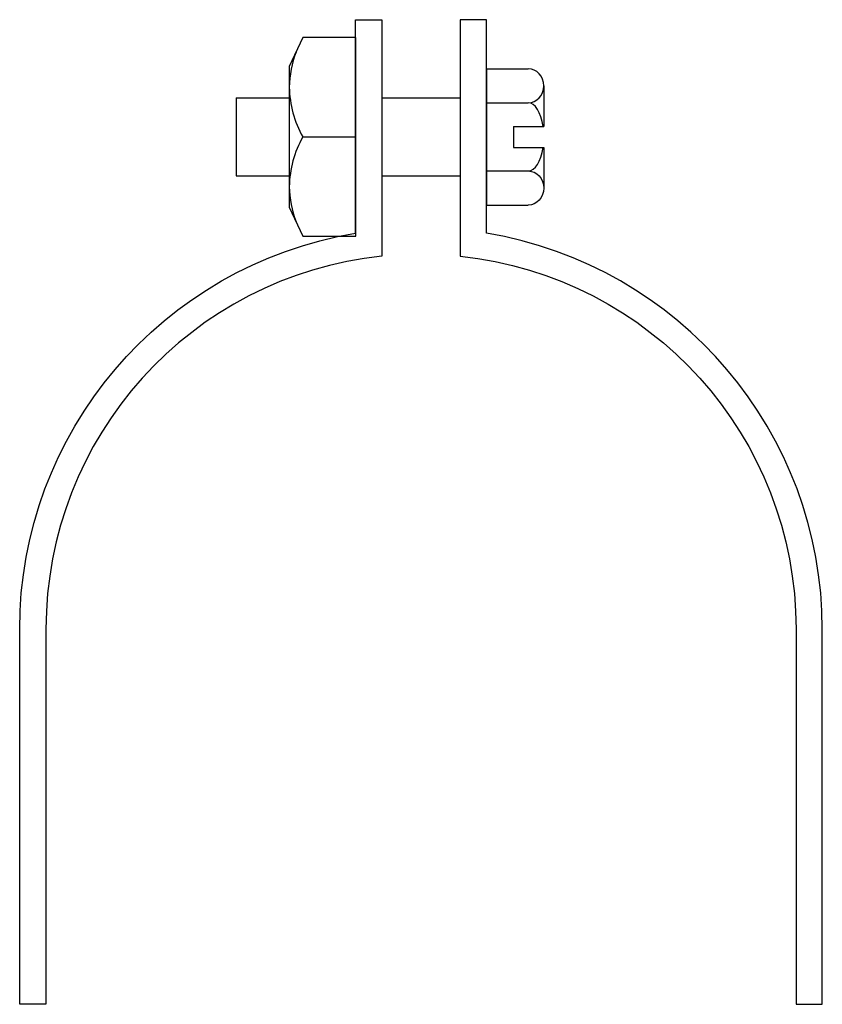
# Model space of a CAD drawing. Extents: x 11 to 205, y 20 to 259.
import ezdxf

# ---------------------------------------------------------------- set-up
doc = ezdxf.new("R2010")
doc.units = 0
doc.header["$MEASUREMENT"] = 0
doc.layers.get('0').update_dxf_attribs({"linetype": 'CONTINUOUS'})

# ---------------------------------------------------------------- blocks, each defined once
blk = doc.blocks.new('AI9-BLK1')
at = {"color": 7}
blk.add_lwpolyline([(-4.77, -24.11), (8.06, -24.11), (8.06, 24.11), (-4.77, 24.11), (-8.06, 17.06), (-8.06, -17.06)], close=True, dxfattribs=at)
for points, knots in [([(-6.41, 20.59), (-7.44, 17.86), (-8, 14.97), (-8.06, 12.06), (-7.97, 7.83), (-6.84, 3.69), (-4.77, 0), (-4.77, 0), (8.06, 0), (8.06, 0)], [0, 0, 0, 0, 1, 1, 1, 2, 2, 2, 3, 3, 3, 3]), ([(-4.77, 0), (-6.84, -3.69), (-7.97, -7.83), (-8.06, -12.06), (-8, -14.97), (-7.44, -17.86), (-6.41, -20.59)], [0, 0, 0, 0, 1, 1, 1, 2, 2, 2, 2])]:
    blk.add_open_spline(points, degree=3, knots=knots, dxfattribs=at)

msp = doc.modelspace()

# ---------------------------------------------------------------- linework, layer by layer
at = {"color": 7}
for p, q in [((123.8, 247.22), (123.8, 214.16)), ((123.8, 247.22), (133.96, 247.22)), ((137.75, 243.08), (137.75, 233.24)), ((63.14, 240.17), (75.99, 240.17)), ((63.14, 240.17), (63.14, 221.21)), ((98.47, 240.17), (117.43, 240.17)), ((123.8, 238.95), (133.96, 238.95)), ((130.35, 233.24), (130.35, 228.14)), ((130.35, 233.24), (137.75, 233.24)), ((130.35, 228.14), (137.75, 228.14)), ((137.75, 228.14), (137.75, 218.29)), ((123.8, 222.42), (133.96, 222.42)), ((63.14, 221.21), (75.99, 221.21)), ((98.47, 221.21), (117.43, 221.21)), ((123.8, 214.16), (133.96, 214.16))]:
    msp.add_line(p, q, dxfattribs=at)
for points, knots in [([(98.47, 259.12), (98.47, 259.12), (92.1, 259.12), (92.1, 259.12), (92.1, 259.12), (92.1, 207.32), (92.1, 207.32), (45.09, 199.57), (10.59, 158.92), (10.59, 111.27), (10.59, 111.27), (10.59, 20.28), (10.59, 20.28), (10.59, 20.28), (16.96, 20.28), (16.96, 20.28), (16.96, 20.28), (16.96, 111.27), (16.96, 111.27), (16.96, 157.85), (52.14, 196.91), (98.47, 201.76), (98.47, 201.76), (98.47, 259.12), (98.47, 259.12)], [0, 0, 0, 0, 1, 1, 1, 2, 2, 2, 3, 3, 3, 4, 4, 4, 5, 5, 5, 6, 6, 6, 7, 7, 7, 8, 8, 8, 8]), ([(117.43, 259.12), (117.43, 259.12), (123.8, 259.12), (123.8, 259.12), (123.8, 259.12), (123.8, 207.32), (123.8, 207.32), (170.81, 199.57), (205.31, 158.92), (205.31, 111.27), (205.31, 111.27), (205.31, 20.28), (205.31, 20.28), (205.31, 20.28), (198.94, 20.28), (198.94, 20.28), (198.94, 20.28), (198.94, 111.27), (198.94, 111.27), (198.94, 157.85), (163.76, 196.91), (117.43, 201.76), (117.43, 201.76), (117.43, 259.12), (117.43, 259.12)], [0, 0, 0, 0, 1, 1, 1, 2, 2, 2, 3, 3, 3, 4, 4, 4, 5, 5, 5, 6, 6, 6, 7, 7, 7, 8, 8, 8, 8]), ([(133.96, 238.95), (136.05, 238.95), (137.75, 240.8), (137.75, 243.08), (137.75, 245.37), (136.05, 247.22), (133.96, 247.22)], [0, 0, 0, 0, 1, 1, 1, 2, 2, 2, 2]), ([(133.96, 222.42), (136.05, 222.42), (137.75, 220.57), (137.75, 218.29), (137.75, 216.01), (136.05, 214.16), (133.96, 214.16)], [0, 0, 0, 0, 1, 1, 1, 2, 2, 2, 2])]:
    msp.add_open_spline(points, degree=3, knots=knots, dxfattribs=at)
for points in [[(137.56, 233.24), (137.06, 236.64), (135.6, 238.95), (133.96, 238.95)], [(133.96, 222.42), (135.6, 222.42), (137.06, 224.73), (137.56, 228.14)]]:
    msp.add_open_spline(points, degree=3, dxfattribs=at)

# ---------------------------------------------------------------- block references
msp.add_blockref('AI9-BLK1', (84.05, 230.69), dxfattribs=at)

doc.saveas('drawing.dxf')
